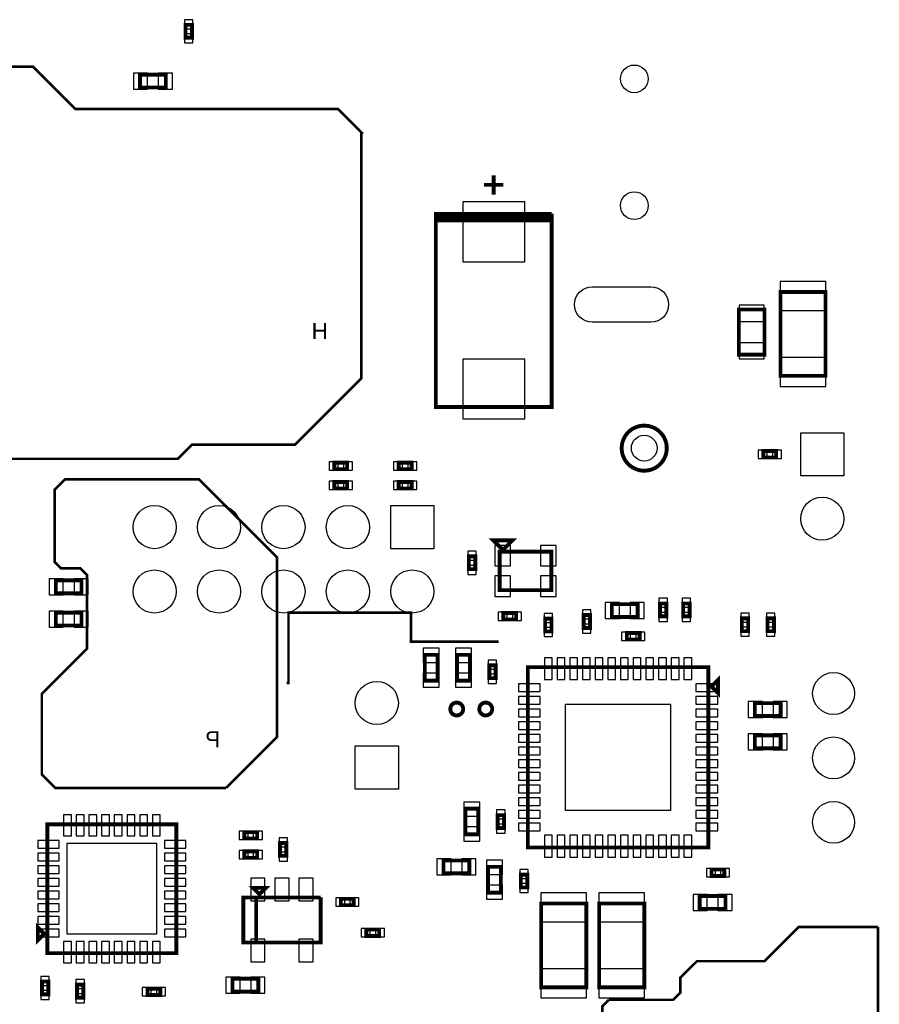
# Model space of a CAD drawing. Extents: x -187 to 3337, y -152 to 6400.
# Tile 6 of 11: x 2001 to 3335, y 1308 to 2837. Entities that reach past the tile are written whole.
import ezdxf

# ---------------------------------------------------------------- set-up
doc = ezdxf.new("R2010")
doc.units = 0
for name, color, linetype in [('BG_BASY', 231, 'CONTINUOUS'), ('PG_ASSEMBLY_BOTTOM', 52, 'CONTINUOUS'), ('PIN_BOTTOM', 1, 'CONTINUOUS')]:
    doc.layers.add(name, color=color, linetype=linetype)

msp = doc.modelspace()

# ---------------------------------------------------------------- linework, layer by layer
at = {"layer": 'BG_BASY', "const_width": 4}
for points in [[(2444, 2698), (2087, 2698), (2021, 2764), (1869, 2764), (1830, 2725), (1830, 2277), (1952, 2155), (2246, 2155), (2268, 2177), (2428, 2177), (2531, 2280), (2531, 2660), (2532, 2661), (2495, 2698), (2444, 2698)], [(2321, 1644), (2056, 1644), (2035, 1665), (2035, 1790), (2105, 1860), (2105, 1975), (2095, 1985), (2065, 1985), (2055, 1995), (2055, 2107.04), (2070.96, 2123)], [(2355, 2047), (2279, 2123), (2070, 2123)], [(2321, 1644), (2400, 1723), (2400, 2002), (2355, 2047)], [(2744, 1871), (2608, 1871), (2608, 1916), (2418, 1916), (2418, 1807), (2415, 1807)], [(2914, 1094), (2955, 1053), (3307, 1053), (3333, 1079), (3333, 1428)], [(3333, 1428), (3210, 1428), (3157, 1375), (3052, 1375), (3026, 1349), (3026, 1326), (3015, 1315), (2915, 1315)], [(2914, 1094), (2914, 1111), (2905, 1120), (2905, 1305), (2915, 1315)]]:
    msp.add_lwpolyline(points, dxfattribs=at)
at = {"layer": 'PG_ASSEMBLY_BOTTOM', "const_width": 6}
for points in [[(2258.01, 2808.81), (2258.01, 2828.81), (2268.01, 2828.81), (2268.01, 2808.81), (2258.01, 2808.81)], [(2187.48, 2751.47), (2227.48, 2751.47), (2227.48, 2731.47), (2187.48, 2731.47), (2187.48, 2751.47)], [(2736.54, 2595.4), (2736.54, 2565.4)], [(2721.54, 2580.4), (2751.54, 2580.4)], [(2646.54, 2530.4), (2646.54, 2525.4), (2826.54, 2525.4), (2826.54, 2530.4), (2646.54, 2530.4), (2646.54, 2535.4), (2826.54, 2535.4)], [(2826.54, 2535.4), (2826.54, 2235.4), (2646.54, 2235.4), (2646.54, 2530.4)], [(3251.54, 2413.93), (3251.54, 2283.93), (3181.54, 2283.93), (3181.54, 2413.93), (3251.54, 2413.93)], [(3156.88, 2386.82), (3156.88, 2316.82), (3116.88, 2316.82), (3116.88, 2386.82), (3156.88, 2386.82)], [(3174.96, 2157.05), (3154.96, 2157.05), (3154.96, 2167.05), (3174.96, 2167.05), (3174.96, 2157.05)], [(2489.07, 2148.97), (2509.07, 2148.97), (2509.07, 2138.97), (2489.07, 2138.97), (2489.07, 2148.97)], [(2589.07, 2148.97), (2609.07, 2148.97), (2609.07, 2138.97), (2589.07, 2138.97), (2589.07, 2148.97)], [(2489.07, 2118.97), (2509.07, 2118.97), (2509.07, 2108.97), (2489.07, 2108.97), (2489.07, 2118.97)], [(2589.07, 2118.97), (2609.07, 2118.97), (2609.07, 2108.97), (2589.07, 2108.97), (2589.07, 2118.97)], [(2750.84, 2013.48), (2735.84, 2028.48), (2765.84, 2028.48), (2750.84, 2013.48)], [(2697.87, 1983.58), (2697.87, 2003.58), (2707.87, 2003.58), (2707.87, 1983.58), (2697.87, 1983.58)], [(2745.84, 2010.98), (2825.84, 2010.98), (2825.84, 1950.98), (2745.84, 1950.98), (2745.84, 2010.98)], [(2056.72, 1966.2), (2096.72, 1966.2), (2096.72, 1946.2), (2056.72, 1946.2), (2056.72, 1966.2)], [(2959.78, 1909.4), (2919.78, 1909.4), (2919.78, 1929.4), (2959.78, 1929.4), (2959.78, 1909.4)], [(3004.54, 1930.4), (3004.54, 1910.4), (2994.54, 1910.4), (2994.54, 1930.4), (3004.54, 1930.4)], [(3040.54, 1930.4), (3040.54, 1910.4), (3030.54, 1910.4), (3030.54, 1930.4), (3040.54, 1930.4)], [(2056.72, 1916.2), (2096.72, 1916.2), (2096.72, 1896.2), (2056.72, 1896.2), (2056.72, 1916.2)], [(2751.43, 1915.48), (2771.43, 1915.48), (2771.43, 1905.48), (2751.43, 1905.48), (2751.43, 1915.48)], [(2885.98, 1912.4), (2885.98, 1892.4), (2875.98, 1892.4), (2875.98, 1912.4), (2885.98, 1912.4)], [(2816.27, 1886.95), (2816.27, 1906.95), (2826.27, 1906.95), (2826.27, 1886.95), (2816.27, 1886.95)], [(3131.54, 1907.4), (3131.54, 1887.4), (3121.54, 1887.4), (3121.54, 1907.4), (3131.54, 1907.4)], [(3171.54, 1907.4), (3171.54, 1887.4), (3161.54, 1887.4), (3161.54, 1907.4), (3171.54, 1907.4)], [(2963.05, 1874.4), (2943.05, 1874.4), (2943.05, 1884.4), (2963.05, 1884.4), (2963.05, 1874.4)], [(2629.54, 1810.67), (2629.54, 1850.67), (2649.54, 1850.67), (2649.54, 1810.67), (2629.54, 1810.67)], [(2679.54, 1810.67), (2679.54, 1850.67), (2699.54, 1850.67), (2699.54, 1810.67), (2679.54, 1810.67)], [(2729.54, 1814.4), (2729.54, 1834.4), (2739.54, 1834.4), (2739.54, 1814.4), (2729.54, 1814.4)], [(3069.54, 1551.4), (2789.54, 1551.4), (2789.54, 1831.4), (3069.54, 1831.4), (3069.54, 1551.4)], [(3084.54, 1811.4), (3084.54, 1791.4), (3074.54, 1801.4), (3084.54, 1811.4)], [(3181.84, 1755.62), (3141.84, 1755.62), (3141.84, 1775.62), (3181.84, 1775.62), (3181.84, 1755.62)], [(3181.84, 1705.62), (3141.84, 1705.62), (3141.84, 1725.62), (3181.84, 1725.62), (3181.84, 1705.62)], [(2692.54, 1571.8), (2692.54, 1611.8), (2712.54, 1611.8), (2712.54, 1571.8), (2692.54, 1571.8)], [(2043.75, 1587.46), (2243.75, 1587.46), (2243.75, 1387.46), (2043.75, 1387.46), (2043.75, 1587.46)], [(2742.54, 1581.8), (2742.54, 1601.8), (2752.54, 1601.8), (2752.54, 1581.8), (2742.54, 1581.8)], [(2369.31, 1565.4), (2349.31, 1565.4), (2349.31, 1575.4), (2369.31, 1575.4), (2369.31, 1565.4)], [(2404.73, 1538.48), (2404.73, 1558.48), (2414.73, 1558.48), (2414.73, 1538.48), (2404.73, 1538.48)], [(2349.31, 1545.4), (2369.31, 1545.4), (2369.31, 1535.4), (2349.31, 1535.4), (2349.31, 1545.4)], [(2698.54, 1511.4), (2658.54, 1511.4), (2658.54, 1531.4), (2698.54, 1531.4), (2698.54, 1511.4)], [(2747.54, 1521.4), (2747.54, 1481.4), (2727.54, 1481.4), (2727.54, 1521.4), (2747.54, 1521.4)], [(3094.54, 1507.4), (3074.54, 1507.4), (3074.54, 1517.4), (3094.54, 1517.4), (3094.54, 1507.4)], [(2788.54, 1509.4), (2788.54, 1489.4), (2778.54, 1489.4), (2778.54, 1509.4), (2788.54, 1509.4)], [(2372.73, 1478.94), (2362.73, 1488.94), (2382.73, 1488.94), (2372.73, 1478.94)], [(2467.73, 1473.94), (2467.73, 1403.94), (2347.73, 1403.94), (2347.73, 1473.94), (2367.73, 1473.94), (2367.73, 1403.94)], [(2367.73, 1403.94), (2367.73, 1473.94), (2467.73, 1473.94)], [(2519.22, 1461.86), (2499.22, 1461.86), (2499.22, 1471.86), (2519.22, 1471.86), (2519.22, 1461.86)], [(3096.27, 1456.26), (3056.27, 1456.26), (3056.27, 1476.26), (3096.27, 1476.26), (3096.27, 1456.26)], [(2880.17, 1464.5), (2880.17, 1334.5), (2810.17, 1334.5), (2810.17, 1464.5), (2880.17, 1464.5)], [(2970.17, 1464.5), (2970.17, 1334.5), (2900.17, 1334.5), (2900.17, 1464.5), (2970.17, 1464.5)], [(2038.75, 1417.46), (2028.75, 1407.46), (2028.75, 1427.46), (2038.75, 1417.46)], [(2558.72, 1414.2), (2538.72, 1414.2), (2538.72, 1424.2), (2558.72, 1424.2), (2558.72, 1414.2)], [(2045.17, 1343.44), (2045.17, 1323.44), (2035.17, 1323.44), (2035.17, 1343.44), (2045.17, 1343.44)], [(2371.04, 1327.69), (2331.04, 1327.69), (2331.04, 1347.69), (2371.04, 1347.69), (2371.04, 1327.69)], [(2089.54, 1318.44), (2089.54, 1338.44), (2099.54, 1338.44), (2099.54, 1318.44), (2089.54, 1318.44)], [(2218.98, 1322.46), (2198.98, 1322.46), (2198.98, 1332.46), (2218.98, 1332.46), (2218.98, 1322.46)]]:
    msp.add_lwpolyline(points, dxfattribs=at)
for points in [[(3005.1, 2171.54, 1), (2935.1, 2171.54, 1), (3005.1, 2171.54)], [(2689.1, 1766.54, 1), (2669.1, 1766.54, 1), (2689.1, 1766.54)], [(2734.1, 1766.54, 1), (2714.1, 1766.54, 1), (2734.1, 1766.54)]]:
    msp.add_lwpolyline(points, format="xyb", dxfattribs=at)
at = {"layer": 'PIN_BOTTOM'}
for points in [[(2256.51, 2822.83), (2269.51, 2822.83), (2269.51, 2836.83), (2256.51, 2836.83)], [(2256.51, 2800.79), (2269.51, 2800.79), (2269.51, 2814.79), (2256.51, 2814.79)], [(2177.19, 2753.97), (2177.19, 2728.97), (2199.19, 2728.97), (2199.19, 2753.97)], [(2215.77, 2753.97), (2215.77, 2728.97), (2237.77, 2728.97), (2237.77, 2753.97)], [(2784.54, 2553.95), (2688.54, 2553.95), (2688.54, 2460.95), (2784.54, 2460.95)], [(3252.04, 2430.49), (3181.04, 2430.49), (3181.04, 2385.49), (3252.04, 2385.49)], [(3156.38, 2393.45), (3117.38, 2393.45), (3117.38, 2368.45), (3156.38, 2368.45)], [(3156.38, 2335.19), (3117.38, 2335.19), (3117.38, 2310.19), (3156.38, 2310.19)], [(2784.54, 2309.85), (2688.54, 2309.85), (2688.54, 2216.85), (2784.54, 2216.85)], [(3252.04, 2312.37), (3181.04, 2312.37), (3181.04, 2267.37), (3252.04, 2267.37)], [(3279.95, 2128.55), (3212.95, 2128.55), (3212.95, 2195.55), (3279.95, 2195.55)], [(3160.94, 2155.55), (3160.94, 2168.55), (3146.94, 2168.55), (3146.94, 2155.55)], [(3182.98, 2155.55), (3182.98, 2168.55), (3168.98, 2168.55), (3168.98, 2155.55)], [(2481.05, 2150.47), (2481.05, 2137.47), (2495.05, 2137.47), (2495.05, 2150.47)], [(2503.09, 2150.47), (2503.09, 2137.47), (2517.09, 2137.47), (2517.09, 2150.47)], [(2581.05, 2150.47), (2581.05, 2137.47), (2595.05, 2137.47), (2595.05, 2150.47)], [(2603.09, 2150.47), (2603.09, 2137.47), (2617.09, 2137.47), (2617.09, 2150.47)], [(2481.05, 2120.47), (2481.05, 2107.47), (2495.05, 2107.47), (2495.05, 2120.47)], [(2503.09, 2120.47), (2503.09, 2107.47), (2517.09, 2107.47), (2517.09, 2120.47)], [(2581.05, 2120.47), (2581.05, 2107.47), (2595.05, 2107.47), (2595.05, 2120.47)], [(2603.09, 2120.47), (2603.09, 2107.47), (2617.09, 2107.47), (2617.09, 2120.47)], [(2643.59, 2082.47), (2643.59, 2015.47), (2576.59, 2015.47), (2576.59, 2082.47)], [(2738.41, 2020.6), (2738.41, 1988.6), (2762.41, 1988.6), (2762.41, 2020.6)], [(2809.27, 2020.6), (2809.27, 1988.6), (2833.27, 1988.6), (2833.27, 2020.6)], [(2696.37, 1997.6), (2709.37, 1997.6), (2709.37, 2011.6), (2696.37, 2011.6)], [(2696.37, 1975.56), (2709.37, 1975.56), (2709.37, 1989.56), (2696.37, 1989.56)], [(2738.41, 1973.36), (2738.41, 1941.36), (2762.41, 1941.36), (2762.41, 1973.36)], [(2809.27, 1973.36), (2809.27, 1941.36), (2833.27, 1941.36), (2833.27, 1973.36)], [(2046.43, 1968.7), (2046.43, 1943.7), (2068.43, 1943.7), (2068.43, 1968.7)], [(2085.01, 1968.7), (2085.01, 1943.7), (2107.01, 1943.7), (2107.01, 1968.7)], [(2931.49, 1906.9), (2931.49, 1931.9), (2909.49, 1931.9), (2909.49, 1906.9)], [(2970.07, 1906.9), (2970.07, 1931.9), (2948.07, 1931.9), (2948.07, 1906.9)], [(3006.04, 1938.42), (2993.04, 1938.42), (2993.04, 1924.42), (3006.04, 1924.42)], [(3042.04, 1938.42), (3029.04, 1938.42), (3029.04, 1924.42), (3042.04, 1924.42)], [(2046.43, 1918.7), (2046.43, 1893.7), (2068.43, 1893.7), (2068.43, 1918.7)], [(2085.01, 1918.7), (2085.01, 1893.7), (2107.01, 1893.7), (2107.01, 1918.7)], [(2743.41, 1916.98), (2743.41, 1903.98), (2757.41, 1903.98), (2757.41, 1916.98)], [(2765.45, 1916.98), (2765.45, 1903.98), (2779.45, 1903.98), (2779.45, 1916.98)], [(2814.77, 1900.97), (2827.77, 1900.97), (2827.77, 1914.97), (2814.77, 1914.97)], [(2887.48, 1920.42), (2874.48, 1920.42), (2874.48, 1906.42), (2887.48, 1906.42)], [(3006.04, 1916.38), (2993.04, 1916.38), (2993.04, 1902.38), (3006.04, 1902.38)], [(3042.04, 1916.38), (3029.04, 1916.38), (3029.04, 1902.38), (3042.04, 1902.38)], [(3133.04, 1915.42), (3120.04, 1915.42), (3120.04, 1901.42), (3133.04, 1901.42)], [(3173.04, 1915.42), (3160.04, 1915.42), (3160.04, 1901.42), (3173.04, 1901.42)], [(2887.48, 1898.38), (2874.48, 1898.38), (2874.48, 1884.38), (2887.48, 1884.38)], [(2814.77, 1878.93), (2827.77, 1878.93), (2827.77, 1892.93), (2814.77, 1892.93)], [(2949.03, 1872.9), (2949.03, 1885.9), (2935.03, 1885.9), (2935.03, 1872.9)], [(2971.07, 1872.9), (2971.07, 1885.9), (2957.07, 1885.9), (2957.07, 1872.9)], [(3133.04, 1893.38), (3120.04, 1893.38), (3120.04, 1879.38), (3133.04, 1879.38)], [(3173.04, 1893.38), (3160.04, 1893.38), (3160.04, 1879.38), (3173.04, 1879.38)], [(2627.04, 1838.96), (2652.04, 1838.96), (2652.04, 1860.96), (2627.04, 1860.96)], [(2677.04, 1838.96), (2702.04, 1838.96), (2702.04, 1860.96), (2677.04, 1860.96)], [(2728.04, 1828.42), (2741.04, 1828.42), (2741.04, 1842.42), (2728.04, 1842.42)], [(2815.27, 1812.2), (2827.27, 1812.2), (2827.27, 1846.2), (2815.27, 1846.2)], [(2834.96, 1812.2), (2846.96, 1812.2), (2846.96, 1846.2), (2834.96, 1846.2)], [(2854.64, 1812.2), (2866.64, 1812.2), (2866.64, 1846.2), (2854.64, 1846.2)], [(2874.33, 1812.2), (2886.33, 1812.2), (2886.33, 1846.2), (2874.33, 1846.2)], [(2894.01, 1812.2), (2906.01, 1812.2), (2906.01, 1846.2), (2894.01, 1846.2)], [(2913.7, 1812.2), (2925.7, 1812.2), (2925.7, 1846.2), (2913.7, 1846.2)], [(2933.38, 1812.2), (2945.38, 1812.2), (2945.38, 1846.2), (2933.38, 1846.2)], [(2953.07, 1812.2), (2965.07, 1812.2), (2965.07, 1846.2), (2953.07, 1846.2)], [(2972.75, 1812.2), (2984.75, 1812.2), (2984.75, 1846.2), (2972.75, 1846.2)], [(2992.44, 1812.2), (3004.44, 1812.2), (3004.44, 1846.2), (2992.44, 1846.2)], [(3012.12, 1812.2), (3024.12, 1812.2), (3024.12, 1846.2), (3012.12, 1846.2)], [(3031.81, 1812.2), (3043.81, 1812.2), (3043.81, 1846.2), (3031.81, 1846.2)], [(2627.04, 1800.38), (2652.04, 1800.38), (2652.04, 1822.38), (2627.04, 1822.38)], [(2677.04, 1800.38), (2702.04, 1800.38), (2702.04, 1822.38), (2677.04, 1822.38)], [(2728.04, 1806.38), (2741.04, 1806.38), (2741.04, 1820.38), (2728.04, 1820.38)], [(2808.74, 1793.67), (2808.74, 1805.67), (2774.74, 1805.67), (2774.74, 1793.67)], [(3084.34, 1793.67), (3084.34, 1805.67), (3050.34, 1805.67), (3050.34, 1793.67)], [(2808.74, 1773.98), (2808.74, 1785.98), (2774.74, 1785.98), (2774.74, 1773.98)], [(3084.34, 1773.98), (3084.34, 1785.98), (3050.34, 1785.98), (3050.34, 1773.98)], [(3153.55, 1753.12), (3153.55, 1778.12), (3131.55, 1778.12), (3131.55, 1753.12)], [(3192.13, 1753.12), (3192.13, 1778.12), (3170.13, 1778.12), (3170.13, 1753.12)], [(2808.74, 1754.3), (2808.74, 1766.3), (2774.74, 1766.3), (2774.74, 1754.3)], [(3011.54, 1609.4), (3011.54, 1773.4), (2847.54, 1773.4), (2847.54, 1609.4)], [(3084.34, 1754.3), (3084.34, 1766.3), (3050.34, 1766.3), (3050.34, 1754.3)], [(2808.74, 1734.61), (2808.74, 1746.61), (2774.74, 1746.61), (2774.74, 1734.61)], [(3084.34, 1734.61), (3084.34, 1746.61), (3050.34, 1746.61), (3050.34, 1734.61)], [(3153.55, 1703.12), (3153.55, 1728.12), (3131.55, 1728.12), (3131.55, 1703.12)], [(3192.13, 1703.12), (3192.13, 1728.12), (3170.13, 1728.12), (3170.13, 1703.12)], [(2808.74, 1714.93), (2808.74, 1726.93), (2774.74, 1726.93), (2774.74, 1714.93)], [(3084.34, 1714.93), (3084.34, 1726.93), (3050.34, 1726.93), (3050.34, 1714.93)], [(2521.47, 1709.32), (2588.47, 1709.32), (2588.47, 1642.32), (2521.47, 1642.32)], [(2808.74, 1695.24), (2808.74, 1707.24), (2774.74, 1707.24), (2774.74, 1695.24)], [(3084.34, 1695.24), (3084.34, 1707.24), (3050.34, 1707.24), (3050.34, 1695.24)], [(2808.74, 1675.56), (2808.74, 1687.56), (2774.74, 1687.56), (2774.74, 1675.56)], [(3084.34, 1675.56), (3084.34, 1687.56), (3050.34, 1687.56), (3050.34, 1675.56)], [(2808.74, 1655.87), (2808.74, 1667.87), (2774.74, 1667.87), (2774.74, 1655.87)], [(3084.34, 1655.87), (3084.34, 1667.87), (3050.34, 1667.87), (3050.34, 1655.87)], [(2808.74, 1636.19), (2808.74, 1648.19), (2774.74, 1648.19), (2774.74, 1636.19)], [(3084.34, 1636.19), (3084.34, 1648.19), (3050.34, 1648.19), (3050.34, 1636.19)], [(2690.04, 1600.09), (2715.04, 1600.09), (2715.04, 1622.09), (2690.04, 1622.09)], [(2808.74, 1616.5), (2808.74, 1628.5), (2774.74, 1628.5), (2774.74, 1616.5)], [(3084.34, 1616.5), (3084.34, 1628.5), (3050.34, 1628.5), (3050.34, 1616.5)], [(2741.04, 1595.82), (2754.04, 1595.82), (2754.04, 1609.82), (2741.04, 1609.82)], [(2808.74, 1596.82), (2808.74, 1608.82), (2774.74, 1608.82), (2774.74, 1596.82)], [(3084.34, 1596.82), (3084.34, 1608.82), (3050.34, 1608.82), (3050.34, 1596.82)], [(2080.85, 1602.38), (2068.85, 1602.38), (2068.85, 1569.38), (2080.85, 1569.38)], [(2100.54, 1602.38), (2088.54, 1602.38), (2088.54, 1569.38), (2100.54, 1569.38)], [(2120.22, 1602.38), (2108.22, 1602.38), (2108.22, 1569.38), (2120.22, 1569.38)], [(2139.91, 1602.38), (2127.91, 1602.38), (2127.91, 1569.38), (2139.91, 1569.38)], [(2159.59, 1602.38), (2147.59, 1602.38), (2147.59, 1569.38), (2159.59, 1569.38)], [(2179.28, 1602.38), (2167.28, 1602.38), (2167.28, 1569.38), (2179.28, 1569.38)], [(2198.96, 1602.38), (2186.96, 1602.38), (2186.96, 1569.38), (2198.96, 1569.38)], [(2218.65, 1602.38), (2206.65, 1602.38), (2206.65, 1569.38), (2218.65, 1569.38)], [(2355.29, 1563.9), (2355.29, 1576.9), (2341.29, 1576.9), (2341.29, 1563.9)], [(2377.33, 1563.9), (2377.33, 1576.9), (2363.33, 1576.9), (2363.33, 1563.9)], [(2690.04, 1561.51), (2715.04, 1561.51), (2715.04, 1583.51), (2690.04, 1583.51)], [(2741.04, 1573.78), (2754.04, 1573.78), (2754.04, 1587.78), (2741.04, 1587.78)], [(2808.74, 1577.13), (2808.74, 1589.13), (2774.74, 1589.13), (2774.74, 1577.13)], [(3084.34, 1577.13), (3084.34, 1589.13), (3050.34, 1589.13), (3050.34, 1577.13)], [(2028.83, 1562.36), (2028.83, 1550.36), (2061.83, 1550.36), (2061.83, 1562.36)], [(2225.67, 1562.36), (2225.67, 1550.36), (2258.67, 1550.36), (2258.67, 1562.36)], [(2403.23, 1552.5), (2416.23, 1552.5), (2416.23, 1566.5), (2403.23, 1566.5)], [(2815.27, 1536.6), (2827.27, 1536.6), (2827.27, 1570.6), (2815.27, 1570.6)], [(2834.96, 1536.6), (2846.96, 1536.6), (2846.96, 1570.6), (2834.96, 1570.6)], [(2854.64, 1536.6), (2866.64, 1536.6), (2866.64, 1570.6), (2854.64, 1570.6)], [(2874.33, 1536.6), (2886.33, 1536.6), (2886.33, 1570.6), (2874.33, 1570.6)], [(2894.01, 1536.6), (2906.01, 1536.6), (2906.01, 1570.6), (2894.01, 1570.6)], [(2913.7, 1536.6), (2925.7, 1536.6), (2925.7, 1570.6), (2913.7, 1570.6)], [(2933.38, 1536.6), (2945.38, 1536.6), (2945.38, 1570.6), (2933.38, 1570.6)], [(2953.07, 1536.6), (2965.07, 1536.6), (2965.07, 1570.6), (2953.07, 1570.6)], [(2972.75, 1536.6), (2984.75, 1536.6), (2984.75, 1570.6), (2972.75, 1570.6)], [(2992.44, 1536.6), (3004.44, 1536.6), (3004.44, 1570.6), (2992.44, 1570.6)], [(3012.12, 1536.6), (3024.12, 1536.6), (3024.12, 1570.6), (3012.12, 1570.6)], [(3031.81, 1536.6), (3043.81, 1536.6), (3043.81, 1570.6), (3031.81, 1570.6)], [(2073.75, 1557.46), (2073.75, 1417.46), (2213.75, 1417.46), (2213.75, 1557.46)], [(2341.29, 1546.9), (2341.29, 1533.9), (2355.29, 1533.9), (2355.29, 1546.9)], [(2363.33, 1546.9), (2363.33, 1533.9), (2377.33, 1533.9), (2377.33, 1546.9)], [(2403.23, 1530.46), (2416.23, 1530.46), (2416.23, 1544.46), (2403.23, 1544.46)], [(2028.83, 1542.67), (2028.83, 1530.67), (2061.83, 1530.67), (2061.83, 1542.67)], [(2225.67, 1542.67), (2225.67, 1530.67), (2258.67, 1530.67), (2258.67, 1542.67)], [(2670.25, 1508.9), (2670.25, 1533.9), (2648.25, 1533.9), (2648.25, 1508.9)], [(2708.83, 1508.9), (2708.83, 1533.9), (2686.83, 1533.9), (2686.83, 1508.9)], [(2750.04, 1531.69), (2725.04, 1531.69), (2725.04, 1509.69), (2750.04, 1509.69)], [(2028.83, 1522.99), (2028.83, 1510.99), (2061.83, 1510.99), (2061.83, 1522.99)], [(2225.67, 1522.99), (2225.67, 1510.99), (2258.67, 1510.99), (2258.67, 1522.99)], [(2790.04, 1517.42), (2777.04, 1517.42), (2777.04, 1503.42), (2790.04, 1503.42)], [(3080.52, 1505.9), (3080.52, 1518.9), (3066.52, 1518.9), (3066.52, 1505.9)], [(3102.56, 1505.9), (3102.56, 1518.9), (3088.56, 1518.9), (3088.56, 1505.9)], [(2028.83, 1503.3), (2028.83, 1491.3), (2061.83, 1491.3), (2061.83, 1503.3)], [(2225.67, 1503.3), (2225.67, 1491.3), (2258.67, 1491.3), (2258.67, 1503.3)], [(2381.33, 1503.68), (2359.33, 1503.68), (2359.33, 1468.68), (2381.33, 1468.68)], [(2418.73, 1503.68), (2396.73, 1503.68), (2396.73, 1468.68), (2418.73, 1468.68)], [(2456.13, 1503.68), (2434.13, 1503.68), (2434.13, 1468.68), (2456.13, 1468.68)], [(2028.83, 1483.62), (2028.83, 1471.62), (2061.83, 1471.62), (2061.83, 1483.62)], [(2225.67, 1483.62), (2225.67, 1471.62), (2258.67, 1471.62), (2258.67, 1483.62)], [(2750.04, 1493.11), (2725.04, 1493.11), (2725.04, 1471.11), (2750.04, 1471.11)], [(2790.04, 1495.38), (2777.04, 1495.38), (2777.04, 1481.38), (2790.04, 1481.38)], [(2505.2, 1460.36), (2505.2, 1473.36), (2491.2, 1473.36), (2491.2, 1460.36)], [(2527.24, 1460.36), (2527.24, 1473.36), (2513.24, 1473.36), (2513.24, 1460.36)], [(2880.67, 1481.06), (2809.67, 1481.06), (2809.67, 1436.06), (2880.67, 1436.06)], [(2970.67, 1481.06), (2899.67, 1481.06), (2899.67, 1436.06), (2970.67, 1436.06)], [(3067.98, 1453.76), (3067.98, 1478.76), (3045.98, 1478.76), (3045.98, 1453.76)], [(3106.56, 1453.76), (3106.56, 1478.76), (3084.56, 1478.76), (3084.56, 1453.76)], [(2028.83, 1463.93), (2028.83, 1451.93), (2061.83, 1451.93), (2061.83, 1463.93)], [(2225.67, 1463.93), (2225.67, 1451.93), (2258.67, 1451.93), (2258.67, 1463.93)], [(2028.83, 1444.25), (2028.83, 1432.25), (2061.83, 1432.25), (2061.83, 1444.25)], [(2225.67, 1444.25), (2225.67, 1432.25), (2258.67, 1432.25), (2258.67, 1444.25)], [(2028.83, 1424.56), (2028.83, 1412.56), (2061.83, 1412.56), (2061.83, 1424.56)], [(2225.67, 1424.56), (2225.67, 1412.56), (2258.67, 1412.56), (2258.67, 1424.56)], [(2544.7, 1412.7), (2544.7, 1425.7), (2530.7, 1425.7), (2530.7, 1412.7)], [(2566.74, 1412.7), (2566.74, 1425.7), (2552.74, 1425.7), (2552.74, 1412.7)], [(2381.33, 1409.2), (2359.33, 1409.2), (2359.33, 1374.2), (2381.33, 1374.2)], [(2456.13, 1409.2), (2434.13, 1409.2), (2434.13, 1374.2), (2456.13, 1374.2)], [(2080.85, 1405.54), (2068.85, 1405.54), (2068.85, 1372.54), (2080.85, 1372.54)], [(2100.54, 1405.54), (2088.54, 1405.54), (2088.54, 1372.54), (2100.54, 1372.54)], [(2120.22, 1405.54), (2108.22, 1405.54), (2108.22, 1372.54), (2120.22, 1372.54)], [(2139.91, 1405.54), (2127.91, 1405.54), (2127.91, 1372.54), (2139.91, 1372.54)], [(2159.59, 1405.54), (2147.59, 1405.54), (2147.59, 1372.54), (2159.59, 1372.54)], [(2179.28, 1405.54), (2167.28, 1405.54), (2167.28, 1372.54), (2179.28, 1372.54)], [(2198.96, 1405.54), (2186.96, 1405.54), (2186.96, 1372.54), (2198.96, 1372.54)], [(2218.65, 1405.54), (2206.65, 1405.54), (2206.65, 1372.54), (2218.65, 1372.54)], [(2880.67, 1362.94), (2809.67, 1362.94), (2809.67, 1317.94), (2880.67, 1317.94)], [(2970.67, 1362.94), (2899.67, 1362.94), (2899.67, 1317.94), (2970.67, 1317.94)], [(2046.67, 1351.46), (2033.67, 1351.46), (2033.67, 1337.46), (2046.67, 1337.46)], [(2088.04, 1332.46), (2101.04, 1332.46), (2101.04, 1346.46), (2088.04, 1346.46)], [(2342.75, 1325.19), (2342.75, 1350.19), (2320.75, 1350.19), (2320.75, 1325.19)], [(2381.33, 1325.19), (2381.33, 1350.19), (2359.33, 1350.19), (2359.33, 1325.19)], [(2204.96, 1320.96), (2204.96, 1333.96), (2190.96, 1333.96), (2190.96, 1320.96)], [(2227, 1320.96), (2227, 1333.96), (2213, 1333.96), (2213, 1320.96)], [(2046.67, 1329.42), (2033.67, 1329.42), (2033.67, 1315.42), (2046.67, 1315.42)], [(2088.04, 1310.42), (2101.04, 1310.42), (2101.04, 1324.42), (2088.04, 1324.42)]]:
    msp.add_lwpolyline(points, close=True, dxfattribs=at)
msp.add_lwpolyline([(2889.53, 2422.09), (2980.53, 2422.09, -1), (2980.53, 2367.09), (2889.53, 2367.09, -1)], format="xyb", close=True, dxfattribs=at)
for centre, radius in [((2954.72, 2744.98), 21.5), ((2954.72, 2548.14), 21.5), ((2970.1, 2171.54), 20), ((3246.45, 2062.05), 33.5), ((2210.09, 2048.97), 33.5), ((2310.09, 2048.97), 33.5), ((2410.09, 2048.97), 33.5), ((2510.09, 2048.97), 33.5), ((2210.09, 1948.97), 33.5), ((2310.09, 1948.97), 33.5), ((2410.09, 1948.97), 33.5), ((2510.09, 1948.97), 33.5), ((2610.09, 1948.97), 33.5), ((3263.95, 1790.62), 32.5), ((2554.97, 1775.82), 33.5), ((2679.1, 1766.54), 9), ((2724.1, 1766.54), 9), ((3263.95, 1690.62), 32.5), ((3263.95, 1590.62), 32.5)]:
    msp.add_circle(centre, radius, dxfattribs=at)

# ---------------------------------------------------------------- texts
at = {"layer": 'BG_BASY', "text_generation_flag": 2, "width": 1.04}
for s, p in [('H', (2479, 2341)), ('P', (2312, 1707))]:
    msp.add_text(s, height=25, dxfattribs=at).set_placement(p)

doc.saveas('drawing.dxf')
